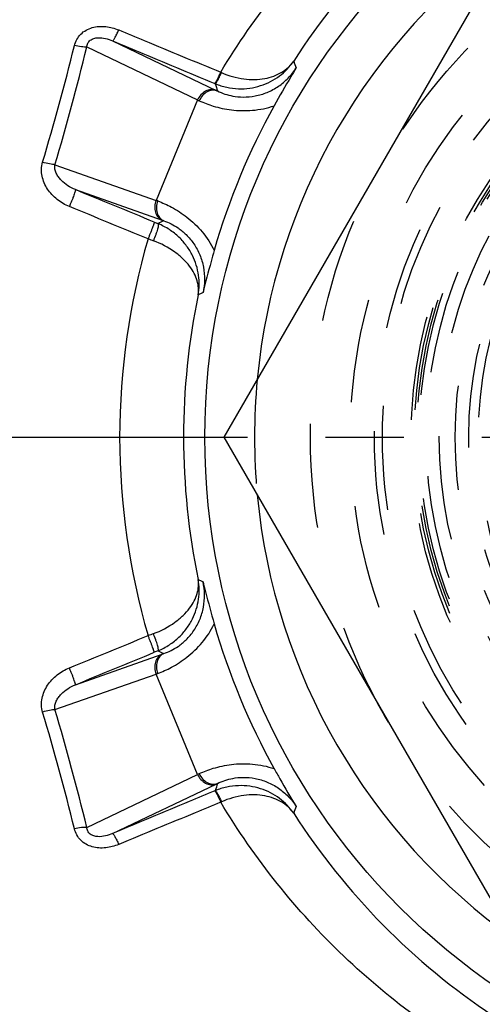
# Model space of a CAD drawing. Header units: millimetres. Extents: x 397 to 603, y 378 to 622.
# Tile 6 of 10: x 447 to 476, y 465 to 526. Entities that reach past the tile are written whole.
import ezdxf

# ---------------------------------------------------------------- set-up
doc = ezdxf.new("R2010")
doc.units = ezdxf.units.MM
doc.header["$LTSCALE"] = 65.185185
doc.linetypes.add('CENTER', pattern=[0.6, 0.375, -0.075, 0.075, -0.075])
doc.linetypes.add('HIDDEN', pattern=[0.2, 0.1, -0.1])
for name, color, linetype in [('ACHSEN_S', 7, 'CONTINUOUS'), ('FASEN', 7, 'CONTINUOUS'), ('FLAECHEN', 7, 'CONTINUOUS'), ('KONST.EL_MIT_GEO', 7, 'CONTINUOUS')]:
    doc.layers.add(name, color=color, linetype=linetype)

msp = doc.modelspace()

# ---------------------------------------------------------------- linework, layer by layer
at = {"layer": 'ACHSEN_S', "color": 2, "linetype": 'CENTER'}
msp.add_line((397.5, 500), (602.5, 500), dxfattribs=at)
at = {"layer": 'FASEN', "color": 7, "linetype": 'CONTINUOUS'}
msp.add_circle((500, 500), 41.605, dxfattribs=at)
for start, end in [(125.38435, 174.61552), (185.38448, 234.61565)]:
    msp.add_arc((500, 500), 38.5, start, end, dxfattribs=at)
at = {"layer": 'FASEN', "color": 8, "linetype": 'HIDDEN'}
msp.add_arc((500, 500), 38.5, 174.61552, 185.38448, dxfattribs=at)
at = {"layer": 'FLAECHEN', "color": 8, "linetype": 'HIDDEN'}
for radius in [26.95, 25.1, 24.5]:
    msp.add_circle((500, 500), radius, dxfattribs=at)
at = {"layer": 'KONST.EL_MIT_GEO', "color": 7, "linetype": 'CONTINUOUS'}
for p, q in [((479.793, 535), (459.585, 500)), ((451.012, 524.418), (457.944, 521.1)), ((452.624, 524.802), (459.101, 521.702)), ((459.392, 522.837), (459.437, 522.817)), ((459.009, 522.133), (459.044, 522.119)), ((457.944, 521.1), (455.342, 514.819)), ((449.02, 517.047), (455.342, 514.819)), ((450.302, 515.489), (455.734, 513.574)), ((459.585, 500), (479.793, 465)), ((450.302, 484.511), (455.734, 486.426)), ((449.02, 482.953), (455.342, 485.181)), ((457.944, 478.9), (455.342, 485.181)), ((451.012, 475.582), (457.944, 478.9)), ((452.624, 475.198), (459.101, 478.298)), ((459.044, 477.881), (459.009, 477.867)), ((459.437, 477.183), (459.392, 477.163))]:
    msp.add_line(p, q, dxfattribs=at)
at = {"layer": 'KONST.EL_MIT_GEO', "color": 8, "linetype": 'HIDDEN'}
for radius in [35, 32.5, 31, 30.5, 28.7, 28.5, 28.346, 28.2, 27.75, 26.95, 25.95]:
    msp.add_circle((500, 500), radius, dxfattribs=at)
at = {"layer": 'KONST.EL_MIT_GEO', "color": 7, "linetype": 'CONTINUOUS'}
for centre, radius, start, end in [((500.297, 500.231), 43.169, 123.5958, 147.34172), ((300.231, 561.511), 154.504, 343.33494, 346.1413), ((298.335, 561.725), 157.169, 343.48506, 346.26852), ((582.116, 565.753), 125.482, 199.66516, 199.87057), ((599.38, 565.413), 146.862, 197.14493, 197.33164), ((469.794, 544.045), 24.77, 244.42346, 244.64013), ((473.032, 553.362), 35.616, 244.93544, 245.11617), ((499.859, 500.059), 42.499, 150.88063, 164.11937), ((443.198, 481.335), 35.618, 69.88383, 70.06456), ((488.013, 592.974), 86.008, 247.59141, 247.76862), ((523.95, 383.603), 146.717, 117.66786, 117.82231), ((447.498, 490.217), 24.767, 70.35985, 70.57655), ((497.354, 499.994), 44.288, 163.70963, 179.99246), ((478.48, 575.15), 67.037, 249.35518, 249.65735), ((500.713, 500), 43.65, 168.23022, 180.00062), ((511.485, 395.616), 125.287, 115.12827, 115.28054), ((497.354, 500.006), 44.288, 180.00754, 196.29037), ((500.714, 500), 43.65, 179.9994, 191.76976), ((511.483, 604.384), 125.287, 244.72017, 244.87243), ((499.859, 499.941), 42.499, 195.88063, 209.11937), ((478.48, 424.85), 67.037, 110.34265, 110.64482), ((488.013, 407.026), 86.008, 112.23138, 112.40859), ((523.949, 616.398), 146.717, 242.17808, 242.33253), ((447.497, 509.787), 24.771, 289.42346, 289.64013), ((443.198, 518.663), 35.616, 289.93544, 290.11617), ((302.314, 439.057), 152.346, 13.83882, 16.68493), ((300.437, 438.843), 154.993, 13.71193, 16.53449), ((473.033, 446.637), 35.618, 114.88383, 115.06456), ((599.379, 434.59), 146.861, 162.66916, 162.85588), ((469.792, 455.96), 24.765, 115.35986, 115.57656), ((582.116, 434.247), 125.482, 160.12936, 160.33477), ((500.297, 499.769), 43.169, 212.65828, 236.4042)]:
    msp.add_arc(centre, radius, start, end, dxfattribs=at)
for points, knots in [([(459.392, 522.837), (460.449, 524.608), (462.804, 528.003), (466.986, 532.567), (471.734, 536.535), (475.223, 538.744), (477.032, 539.73)], [0, 0, 0, 0, 0.250492, 0.50012, 0.74968, 1, 1, 1, 1]), ([(450.237, 524.503), (450.27, 524.636), (450.37, 524.896), (450.622, 525.231), (450.959, 525.485), (451.351, 525.644), (451.77, 525.713), (452.334, 525.7), (452.748, 525.588), (453.007, 525.481)], [0, 0, 0, 0, 0.122874, 0.246435, 0.37099, 0.496461, 0.622486, 0.748687, 1, 1, 1, 1]), ([(451.012, 524.418), (451.018, 524.496), (451.049, 524.615), (451.137, 524.751), (451.258, 524.868), (451.451, 524.962), (451.777, 525.015), (452.18, 524.967), (452.481, 524.864), (452.624, 524.802)], [0, 0, 0, 0, 0.121202, 0.184651, 0.249623, 0.380388, 0.50941, 0.758534, 1, 1, 1, 1]), ([(452.624, 524.802), (452.632, 524.802), (452.653, 524.819), (452.683, 524.855), (452.723, 524.915), (452.769, 524.995), (452.823, 525.095), (452.905, 525.258), (452.966, 525.389), (453.007, 525.481)], [0, 0, 0, 0, 0.031457, 0.092175, 0.183315, 0.303146, 0.448764, 0.616446, 1, 1, 1, 1]), ([(453.007, 525.481), (453.538, 525.26), (455.667, 524.379), (457.795, 523.498), (459.392, 522.837)], [0, 0, 0, 0, 0.249908, 1, 1, 1, 1]), ([(451.012, 524.418), (450.961, 524.413), (450.846, 524.412), (450.586, 524.433), (450.38, 524.47), (450.237, 524.503)], [0, 0, 0, 0, 0.198058, 0.438574, 1, 1, 1, 1]), ([(452.624, 524.802), (453.156, 524.58), (455.284, 523.69), (457.413, 522.8), (459.009, 522.133)], [0, 0, 0, 0, 0.249907, 1, 1, 1, 1]), ([(459.044, 522.119), (459.275, 522.023), (459.751, 521.873), (460.484, 521.783), (461.203, 521.821), (462.097, 522.024), (463.096, 522.535), (463.712, 523.174), (463.953, 523.526)], [0, 0, 0, 0, 0.136454, 0.270234, 0.40037, 0.526577, 0.767744, 1, 1, 1, 1]), ([(459.185, 521.662), (459.485, 521.516), (460.019, 521.34), (460.821, 521.262), (461.555, 521.328), (462.306, 521.553), (463.011, 521.936), (463.627, 522.456), (463.961, 522.878), (464.105, 523.102)], [0, 0, 0, 0, 0.17871, 0.296815, 0.429866, 0.570849, 0.713956, 0.857011, 1, 1, 1, 1]), ([(459.437, 522.817), (459.88, 522.618), (460.576, 522.415), (461.499, 522.362), (462.129, 522.424), (462.701, 522.578), (463.203, 522.817), (463.627, 523.131), (463.855, 523.389), (463.953, 523.526)], [0, 0, 0, 0, 0.296098, 0.433259, 0.561282, 0.680456, 0.791971, 0.897695, 1, 1, 1, 1]), ([(464.105, 523.102), (463.992, 522.919), (463.52, 522.14), (463.07, 521.348), (462.731, 520.74)], [0, 0, 0, 0, 0.235863, 1, 1, 1, 1]), ([(459.009, 522.133), (459.012, 522.133), (459.02, 522.137), (459.038, 522.153), (459.066, 522.19), (459.105, 522.252), (459.152, 522.336), (459.206, 522.44), (459.289, 522.608), (459.35, 522.743), (459.392, 522.837)], [0, 0, 0, 0, 0.011894, 0.030533, 0.090919, 0.182238, 0.302518, 0.448663, 0.616757, 1, 1, 1, 1]), ([(459.044, 522.119), (459.052, 522.119), (459.074, 522.136), (459.104, 522.173), (459.145, 522.235), (459.194, 522.318), (459.249, 522.421), (459.333, 522.588), (459.395, 522.723), (459.437, 522.817)], [0, 0, 0, 0, 0.031595, 0.092553, 0.184028, 0.304207, 0.450073, 0.617764, 1, 1, 1, 1]), ([(459.101, 521.702), (458.999, 521.742), (458.767, 521.773), (458.426, 521.667), (458.133, 521.434), (457.994, 521.217), (457.944, 521.1)], [0, 0, 0, 0, 0.229229, 0.472078, 0.731132, 1, 1, 1, 1]), ([(459.185, 521.662), (459.086, 521.7), (458.857, 521.729), (458.522, 521.62), (458.233, 521.386), (458.096, 521.17), (458.045, 521.052)], [0, 0, 0, 0, 0.226611, 0.468569, 0.728752, 1, 1, 1, 1]), ([(458.045, 521.052), (458.328, 520.921), (458.983, 520.672), (460.101, 520.434), (461.398, 520.406), (462.292, 520.589), (462.731, 520.74)], [0, 0, 0, 0, 0.194858, 0.436264, 0.710323, 1, 1, 1, 1]), ([(449.92, 514.427), (449.647, 514.539), (449.13, 514.841), (448.619, 515.389), (448.336, 515.907), (448.2, 516.329), (448.158, 516.77), (448.204, 517.063), (448.246, 517.203)], [0, 0, 0, 0, 0.251158, 0.501356, 0.626413, 0.751163, 0.875648, 1, 1, 1, 1]), ([(449.02, 517.047), (448.969, 517.05), (448.855, 517.063), (448.595, 517.109), (448.389, 517.162), (448.246, 517.203)], [0, 0, 0, 0, 0.194466, 0.434577, 1, 1, 1, 1]), ([(450.302, 515.489), (450.135, 515.556), (449.814, 515.722), (449.463, 516.006), (449.233, 516.28), (449.094, 516.511), (449.006, 516.77), (449.002, 516.957), (449.02, 517.047)], [0, 0, 0, 0, 0.250624, 0.498872, 0.622779, 0.74689, 0.872056, 1, 1, 1, 1]), ([(450.302, 515.489), (450.304, 515.486), (450.304, 515.475), (450.301, 515.455), (450.294, 515.425), (450.284, 515.386), (450.269, 515.338), (450.243, 515.258), (450.201, 515.14), (450.142, 514.981), (450.074, 514.805), (449.999, 514.618), (449.947, 514.491), (449.92, 514.427)], [0, 0, 0, 0, 0.009355, 0.027451, 0.054579, 0.090568, 0.135081, 0.187661, 0.314723, 0.46635, 0.636043, 0.816511, 1, 1, 1, 1]), ([(455.342, 514.819), (455.295, 514.699), (455.239, 514.449), (455.282, 514.077), (455.448, 513.76), (455.634, 513.618), (455.734, 513.574)], [0, 0, 0, 0, 0.268868, 0.527922, 0.770771, 1, 1, 1, 1]), ([(455.447, 514.78), (455.4, 514.661), (455.344, 514.412), (455.383, 514.042), (455.543, 513.727), (455.725, 513.586), (455.822, 513.543)], [0, 0, 0, 0, 0.271248, 0.531431, 0.773389, 1, 1, 1, 1]), ([(455.447, 514.78), (455.74, 514.673), (456.38, 514.386), (457.338, 513.764), (458.275, 512.867), (458.778, 512.105), (458.981, 511.688)], [0, 0, 0, 0, 0.194858, 0.436264, 0.710323, 1, 1, 1, 1]), ([(455.226, 513.46), (455.228, 513.457), (455.227, 513.446), (455.224, 513.427), (455.216, 513.398), (455.205, 513.36), (455.19, 513.313), (455.164, 513.234), (455.122, 513.119), (455.064, 512.964), (454.996, 512.79), (454.922, 512.606), (454.87, 512.48), (454.844, 512.417)], [0, 0, 0, 0, 0.009023, 0.026909, 0.053845, 0.089641, 0.133955, 0.186339, 0.313059, 0.464507, 0.634324, 0.81536, 1, 1, 1, 1]), ([(455.472, 513.359), (455.477, 513.356), (455.484, 513.344), (455.49, 513.306), (455.485, 513.238), (455.465, 513.132), (455.43, 512.998), (455.382, 512.84), (455.3, 512.601), (455.228, 512.417), (455.175, 512.293)], [0, 0, 0, 0, 0.014433, 0.035281, 0.100484, 0.19736, 0.322877, 0.472248, 0.639503, 1, 1, 1, 1]), ([(457.981, 508.904), (458.054, 509.307), (458.068, 510.165), (457.74, 511.207), (457.266, 511.983), (456.782, 512.535), (456.182, 513.013), (455.718, 513.258), (455.472, 513.359)], [0, 0, 0, 0, 0.223113, 0.458286, 0.584078, 0.71645, 0.855541, 1, 1, 1, 1]), ([(455.822, 513.543), (456.138, 513.435), (456.64, 513.181), (457.262, 512.669), (457.734, 512.104), (458.106, 511.414), (458.334, 510.644), (458.402, 509.841), (458.339, 509.307), (458.282, 509.046)], [0, 0, 0, 0, 0.17871, 0.296815, 0.429866, 0.570849, 0.713956, 0.857011, 1, 1, 1, 1]), ([(457.981, 508.904), (458.003, 509.047), (458.013, 509.346), (457.926, 509.801), (457.734, 510.263), (457.437, 510.724), (457.029, 511.176), (456.309, 511.773), (455.651, 512.117), (455.175, 512.293)], [0, 0, 0, 0, 0.091813, 0.188142, 0.292375, 0.407383, 0.535388, 0.677647, 1, 1, 1, 1]), ([(458.981, 511.688), (458.915, 511.454), (458.668, 510.577), (458.437, 509.695), (458.282, 509.046)], [0, 0, 0, 0, 0.267342, 1, 1, 1, 1]), ([(455.175, 487.707), (455.651, 487.883), (456.309, 488.227), (457.029, 488.824), (457.437, 489.276), (457.734, 489.737), (457.926, 490.199), (458.013, 490.654), (458.003, 490.953), (457.981, 491.096)], [0, 0, 0, 0, 0.322353, 0.464612, 0.592617, 0.707625, 0.811858, 0.908187, 1, 1, 1, 1]), ([(455.472, 486.641), (455.718, 486.742), (456.182, 486.987), (456.782, 487.465), (457.266, 488.017), (457.74, 488.793), (458.068, 489.835), (458.054, 490.693), (457.981, 491.096)], [0, 0, 0, 0, 0.144459, 0.28355, 0.415922, 0.541714, 0.776887, 1, 1, 1, 1]), ([(455.822, 486.457), (456.138, 486.565), (456.64, 486.819), (457.262, 487.331), (457.734, 487.896), (458.106, 488.586), (458.334, 489.356), (458.402, 490.159), (458.339, 490.693), (458.282, 490.954)], [0, 0, 0, 0, 0.17871, 0.296815, 0.429868, 0.570851, 0.713958, 0.857012, 1, 1, 1, 1]), ([(458.282, 490.954), (458.332, 490.745), (458.55, 489.86), (458.791, 488.982), (458.981, 488.312)], [0, 0, 0, 0, 0.235863, 1, 1, 1, 1]), ([(455.447, 485.22), (455.74, 485.327), (456.38, 485.614), (457.338, 486.236), (458.275, 487.133), (458.778, 487.895), (458.981, 488.312)], [0, 0, 0, 0, 0.194858, 0.436264, 0.710323, 1, 1, 1, 1]), ([(455.226, 486.54), (455.228, 486.543), (455.227, 486.554), (455.224, 486.573), (455.216, 486.602), (455.205, 486.64), (455.19, 486.687), (455.164, 486.766), (455.122, 486.881), (455.064, 487.036), (454.996, 487.21), (454.922, 487.394), (454.87, 487.52), (454.844, 487.583)], [0, 0, 0, 0, 0.009023, 0.026909, 0.053845, 0.089641, 0.133955, 0.186339, 0.313059, 0.464507, 0.634324, 0.81536, 1, 1, 1, 1]), ([(455.472, 486.641), (455.477, 486.644), (455.484, 486.656), (455.49, 486.694), (455.485, 486.762), (455.465, 486.868), (455.43, 487.002), (455.382, 487.16), (455.3, 487.399), (455.228, 487.583), (455.175, 487.707)], [0, 0, 0, 0, 0.014433, 0.035281, 0.100484, 0.19736, 0.322878, 0.472248, 0.639503, 1, 1, 1, 1]), ([(455.734, 486.426), (455.634, 486.382), (455.448, 486.24), (455.282, 485.923), (455.239, 485.551), (455.295, 485.301), (455.342, 485.181)], [0, 0, 0, 0, 0.229229, 0.472078, 0.731132, 1, 1, 1, 1]), ([(455.822, 486.457), (455.725, 486.414), (455.543, 486.273), (455.383, 485.958), (455.344, 485.588), (455.4, 485.339), (455.447, 485.22)], [0, 0, 0, 0, 0.226611, 0.468569, 0.728752, 1, 1, 1, 1]), ([(448.246, 482.797), (448.204, 482.937), (448.158, 483.23), (448.2, 483.671), (448.336, 484.093), (448.619, 484.611), (449.13, 485.159), (449.647, 485.461), (449.92, 485.573)], [0, 0, 0, 0, 0.124352, 0.248837, 0.373587, 0.498644, 0.748842, 1, 1, 1, 1]), ([(450.302, 484.511), (450.304, 484.514), (450.304, 484.525), (450.301, 484.545), (450.294, 484.575), (450.284, 484.614), (450.269, 484.662), (450.243, 484.742), (450.201, 484.86), (450.142, 485.019), (450.074, 485.195), (449.999, 485.382), (449.947, 485.509), (449.92, 485.573)], [0, 0, 0, 0, 0.009355, 0.027451, 0.054579, 0.090568, 0.135081, 0.187661, 0.314723, 0.46635, 0.636044, 0.816511, 1, 1, 1, 1]), ([(449.02, 482.953), (449.002, 483.043), (449.006, 483.23), (449.094, 483.489), (449.233, 483.72), (449.463, 483.994), (449.814, 484.278), (450.135, 484.444), (450.302, 484.511)], [0, 0, 0, 0, 0.127944, 0.25311, 0.377221, 0.501128, 0.749376, 1, 1, 1, 1]), ([(449.02, 482.953), (448.969, 482.95), (448.855, 482.937), (448.595, 482.891), (448.389, 482.838), (448.246, 482.797)], [0, 0, 0, 0, 0.194466, 0.434577, 1, 1, 1, 1]), ([(458.045, 478.948), (458.328, 479.079), (458.983, 479.328), (460.101, 479.566), (461.398, 479.594), (462.292, 479.411), (462.731, 479.26)], [0, 0, 0, 0, 0.194858, 0.436264, 0.710323, 1, 1, 1, 1]), ([(457.944, 478.9), (457.994, 478.783), (458.133, 478.566), (458.426, 478.333), (458.767, 478.227), (458.999, 478.258), (459.101, 478.298)], [0, 0, 0, 0, 0.268868, 0.527922, 0.770771, 1, 1, 1, 1]), ([(458.045, 478.948), (458.096, 478.83), (458.233, 478.614), (458.522, 478.38), (458.857, 478.271), (459.086, 478.3), (459.185, 478.338)], [0, 0, 0, 0, 0.271248, 0.531431, 0.773389, 1, 1, 1, 1]), ([(459.185, 478.338), (459.485, 478.484), (460.019, 478.66), (460.821, 478.738), (461.555, 478.672), (462.306, 478.447), (463.011, 478.064), (463.627, 477.544), (463.961, 477.122), (464.105, 476.898)], [0, 0, 0, 0, 0.178709, 0.296814, 0.429866, 0.570848, 0.713956, 0.857011, 1, 1, 1, 1]), ([(462.731, 479.26), (462.849, 479.047), (463.295, 478.253), (463.755, 477.466), (464.105, 476.898)], [0, 0, 0, 0, 0.267342, 1, 1, 1, 1]), ([(463.953, 476.474), (463.712, 476.826), (463.096, 477.465), (462.097, 477.976), (461.203, 478.179), (460.484, 478.217), (459.751, 478.127), (459.275, 477.977), (459.044, 477.881)], [0, 0, 0, 0, 0.232256, 0.473423, 0.59963, 0.729766, 0.863546, 1, 1, 1, 1]), ([(459.009, 477.867), (458.477, 477.644), (456.348, 476.755), (454.22, 475.865), (452.624, 475.198)], [0, 0, 0, 0, 0.250091, 1, 1, 1, 1]), ([(459.009, 477.867), (459.012, 477.867), (459.02, 477.863), (459.038, 477.847), (459.066, 477.81), (459.105, 477.748), (459.152, 477.664), (459.206, 477.56), (459.289, 477.392), (459.35, 477.257), (459.392, 477.163)], [0, 0, 0, 0, 0.011895, 0.030533, 0.09092, 0.182238, 0.302518, 0.448663, 0.616757, 1, 1, 1, 1]), ([(459.044, 477.881), (459.052, 477.881), (459.074, 477.864), (459.104, 477.827), (459.145, 477.765), (459.194, 477.682), (459.249, 477.579), (459.333, 477.412), (459.395, 477.277), (459.437, 477.183)], [0, 0, 0, 0, 0.031595, 0.092553, 0.184028, 0.304207, 0.450073, 0.617764, 1, 1, 1, 1]), ([(463.953, 476.474), (463.855, 476.611), (463.627, 476.869), (463.203, 477.183), (462.701, 477.422), (462.129, 477.576), (461.499, 477.638), (460.576, 477.585), (459.88, 477.382), (459.437, 477.183)], [0, 0, 0, 0, 0.102305, 0.208029, 0.319544, 0.438718, 0.566741, 0.703902, 1, 1, 1, 1]), ([(459.392, 477.163), (458.859, 476.943), (456.731, 476.062), (454.603, 475.18), (453.007, 474.519)], [0, 0, 0, 0, 0.250089, 1, 1, 1, 1]), ([(477.032, 460.27), (475.223, 461.256), (471.734, 463.465), (466.986, 467.433), (462.804, 471.997), (460.449, 475.392), (459.392, 477.163)], [0, 0, 0, 0, 0.25032, 0.49988, 0.749508, 1, 1, 1, 1]), ([(451.012, 475.582), (450.961, 475.587), (450.846, 475.588), (450.586, 475.567), (450.38, 475.53), (450.237, 475.497)], [0, 0, 0, 0, 0.198058, 0.438574, 1, 1, 1, 1]), ([(453.007, 474.519), (452.748, 474.412), (452.334, 474.3), (451.77, 474.287), (451.351, 474.356), (450.959, 474.515), (450.622, 474.769), (450.37, 475.104), (450.27, 475.364), (450.237, 475.497)], [0, 0, 0, 0, 0.251313, 0.377514, 0.503539, 0.62901, 0.753565, 0.877126, 1, 1, 1, 1]), ([(452.624, 475.198), (452.481, 475.136), (452.18, 475.033), (451.777, 474.985), (451.451, 475.038), (451.258, 475.132), (451.137, 475.249), (451.049, 475.385), (451.018, 475.504), (451.012, 475.582)], [0, 0, 0, 0, 0.241466, 0.49059, 0.619612, 0.750377, 0.815348, 0.878797, 1, 1, 1, 1]), ([(452.624, 475.198), (452.632, 475.198), (452.653, 475.181), (452.683, 475.145), (452.723, 475.085), (452.769, 475.005), (452.823, 474.905), (452.905, 474.742), (452.966, 474.611), (453.007, 474.519)], [0, 0, 0, 0, 0.031457, 0.092175, 0.183314, 0.303145, 0.448764, 0.616446, 1, 1, 1, 1])]:
    msp.add_open_spline(points, degree=3, knots=knots, dxfattribs=at)
for points in [[(455.226, 513.46), (453.585, 514.137), (451.944, 514.813), (450.302, 515.489)], [(454.844, 512.417), (453.203, 513.087), (451.561, 513.757), (449.92, 514.427)], [(449.92, 485.573), (451.561, 486.243), (453.203, 486.913), (454.844, 487.583)], [(450.302, 484.511), (451.944, 485.187), (453.585, 485.863), (455.226, 486.54)]]:
    msp.add_open_spline(points, degree=3, dxfattribs=at)

doc.saveas('drawing.dxf')
